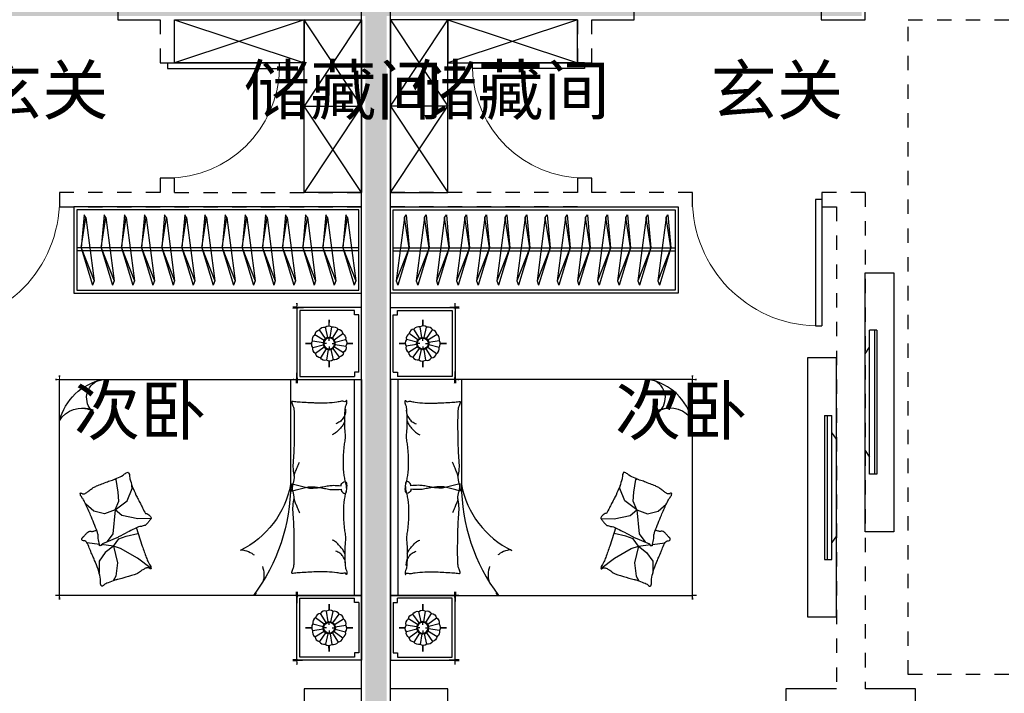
# Model space of a CAD drawing. Header units: millimetres. Extents: x 296296 to 297283, y 219875 to 220035.
# Tile 53 of 256: x 296669.3 to 296676.15, y 220012.34 to 220017.02. Entities that reach past the tile are written whole.
import ezdxf

# ---------------------------------------------------------------- set-up
doc = ezdxf.new("R2010")
doc.units = ezdxf.units.MM
for name, pattern in [('185洋房-中间套（报建版）-旧规$0$DASH', [0.35, 0.25, -0.1]), ('185洋房-中间套（报建版）-旧规$0$洋房户型$0$_DASH', [0.6, 0.4, -0.2]), ('185洋房-中间套（报建版）-旧规$0$洋房户型$0$CONTINOUS', [0]), ('185洋房-中间套（报建版）-旧规$0$洋房户型$0$XU-140-SF-N1$0$DASH', [0.35, 0.25, -0.1]), ('185洋房-边套（报建版）-旧规$0$DASH', [0.35, 0.25, -0.1]), ('185洋房-边套（报建版）-旧规$0$洋房户型$0$CONTINOUS', [0]), ('185洋房-边套（报建版）-旧规$0$洋房户型$0$XU-140-SF-N1$0$DASH', [0.35, 0.25, -0.1])]:
    doc.linetypes.add(name, pattern=pattern)
doc.layers.add('面积-计容-住宅-1', color=1, linetype='Continuous', lineweight=0)
doc.styles.get("Standard").update_dxf_attribs({"font": 'arial.ttf'})

# ---------------------------------------------------------------- blocks, each defined once
blk = doc.blocks.new('4uyh5uj6kj67j75rykjtuk7tsik76ykj')
at = {"color": 253}
for s, p in [('玄关', (820494, 428000)), ('储藏间', (822357, 428000)), ('储藏间', (823518.8, 428000)), ('玄关', (825601.5, 428000)), ('次卧', (821174.9, 425774.5)), ('次卧', (824935.5, 425774.5))]:
    blk.add_text(s, height=337.59, dxfattribs=at).set_placement(p)
blk = doc.blocks.new('*U1183')
at = {"color": 253}
for p, q in [((600, 150), (-600, 150)), ((-600, 150), (-600, -250)), ((-600, -250), (0, 150)), ((0, -250), (-600, 150)), ((0, 150), (0, -250)), ((0, 150), (0, -250)), ((0, -250), (600, 150)), ((600, -250), (0, 150)), ((600, -250), (600, 150)), ((-600, -250), (600, -250))]:
    blk.add_line(p, q, dxfattribs=at)
blk = doc.blocks.new('*U1184')
at = {"color": 253}
for p, q in [((450, 150), (-450, 150)), ((-450, 150), (-450, -150)), ((-450, 150), (450, -150)), ((450, 150), (-450, -150)), ((450, -150), (450, 150)), ((-450, -150), (450, -150))]:
    blk.add_line(p, q, dxfattribs=at)
blk = doc.blocks.new('*U1185')
at = {"color": 253}
for p, q in [((81.7, 1227.3), (31.1, 1227.3)), ((31.1, 1110), (31.1, 1227.3)), ((64.7, 1227.3), (64.7, 227.3)), ((81.7, 1227.3), (81.7, 227.3)), ((0, 1063.1), (31.1, 1110)), ((31.1, 344.6), (31.1, 1110)), ((0, 391.5), (0, 1063.1)), ((0, 391.5), (31.1, 344.6)), ((31.1, 227.3), (31.1, 344.6)), ((81.7, 227.3), (31.1, 227.3))]:
    blk.add_line(p, q, dxfattribs=at)
blk.add_lwpolyline([(200, -172.7), (0, -172.7), (0, 1627.3), (200, 1627.3)], close=True, dxfattribs=at)
blk = doc.blocks.new('185洋房-中间套（报建版）-旧规$0$洋房户型$0$11A$C643C1FD2')
at = {"color": 253}
for points in [[(28, 342.7, -0.263368), (0.1, 361.5, -0.494818), (9.2, 380.2, -0.049225), (26.9, 382, -0.036831), (50.5, 380.2, -0.031893), (88.5, 372.1, 0.035782), (122.4, 365.1, 0.032941), (212.1, 359.2, 0.026564), (323.3, 365.1, 0.017905), (360.8, 370.4, -0.033397), (381, 372.7, -0.03204), (418.1, 372, 0.018442), (482.4, 368.9, 0.010837), (547.2, 369.7, 0.014624), (595.1, 372.7, 0.111249), (617.7, 380, -0.153708), (634.6, 384, -0.076444), (642, 382.2, -0.215512), (643.9, 380.2, -0.585858), (641.3, 377.2, 0.363489), (636.4, 374.6, 0.191716), (636.4, 363, -0.129675), (638.3, 346.4, -0.01735), (635.3, 329.6, 0.019326), (632.7, 314.5, 0.018818), (626.1, 246.1, 0.021828), (625.2, 186.9, 0.006204), (626.5, 153.1, 0.001963), (632.7, 46.2, 0.028341), (636.9, 10, -0.117014), (636.4, 1.1, -0.36606), (635, 0.2, -0.03973), (621.4, 3, -0.048309), (607.7, 8.5, 0.062981), (597, 12.4, 0.04058), (573.6, 15.8, 0.014345), (506.9, 18, 0.005484), (381.4, 17.3, 0.007153), (285.3, 14.3, 0.008762), (242.7, 11.6, -0.008153), (197, 8.6, -0.06251), (139.9, 13, 0.078669), (94.3, 15.1, 0.047825), (71.9, 10.4, -0.034494), (41.1, 3, -0.023571), (15.8, 0, -0.510228), (14.9, 1.1), (22.4, 31.2), (43, 113.7, 0.073041), (45, 133.3, 0.023305), (39.3, 194.4, 0.018299), (35.2, 217.3, -0.01097), (27.9, 255.3, -0.042281), (24.9, 289.6, -0.027201), (27.9, 343)], [(501.9, 368.9, 0.027842), (478.1, 358.3, 0.048685), (465.5, 350.2, 0.023666), (437.6, 325.8, 0.031223), (418.6, 305.1, 0.046801), (413.5, 297.5, 0.023191), (405.5, 280.7)], [(583.8, 374.6, 0.088153), (549.3, 371, 0.088153), (518.1, 355.8, 0.077547), (496.5, 334.2, 0.077547), (482.4, 307)], [(118.4, 15.8, 0.009729), (145.7, 24.8, 0.009729), (172.6, 34.9, 0.007971), (194.3, 44, 0.007971), (215.8, 53.7)]]:
    blk.add_lwpolyline(points, format="xyb", dxfattribs=at)
blk = doc.blocks.new('185洋房-中间套（报建版）-旧规$0$洋房户型$0$11A$C5A527934')
at = {"color": 253}
for p, q in [((122.8, 492.3), (194, 398.8)), ((469.1, 493.2), (467.3, 399.6)), ((194, 398.8), (261.6, 281.4)), ((347, 320.5), (364.8, 400.5)), ((467.3, 399.6), (490.5, 289.8)), ((592.7, 326.9), (677.8, 361)), ((677.8, 361), (699.5, 357.9)), ((261.6, 281.4), (277.7, 231.7)), ((329.2, 269), (347, 320.5)), ((490.5, 289.8), (530.8, 243.4)), ((530.8, 243.4), (592.7, 326.9)), ((69.5, 247.7), (37.1, 229.6)), ((162, 260.1), (69.5, 247.7)), ((277.7, 231.7), (162, 260.1)), ((277.7, 231.7), (233.2, 174.8)), ((277.7, 231.7), (329.2, 269)), ((277.7, 231.7), (288.3, 147)), ((363.6, 226.4), (318.7, 193.9)), ((530.8, 243.4), (363.6, 226.4)), ((530.8, 243.4), (502.9, 169.1)), ((530.8, 243.4), (591.1, 268.1)), ((591.1, 268.1), (653.1, 265)), ((653.1, 265), (741.3, 249.6)), ((741.3, 249.6), (744.3, 243.8)), ((233.2, 174.8), (174.5, 132.1)), ((318.7, 193.9), (307.8, 186.1)), ((502.9, 169.1), (521.5, 94.8)), ((174.5, 132.1), (90.9, 132.1)), ((289.9, 133.7), (300.6, 48.6)), ((521.5, 94.8), (569.7, 38.5))]:
    blk.add_line(p, q, dxfattribs=at)
blk.add_lwpolyline([(405, 391.5, -0.025626), (394.6, 394, -0.0108), (278.2, 431.5, -0.00456), (199.4, 459.6, -0.01125), (167.9, 471.9, -0.069394), (150.9, 482, 0.079756), (136, 490.4, 0.106399), (122.8, 492.3, 0.328642), (119.2, 489.3, 0.299547), (121.3, 483.4, -0.189917), (126.3, 475.5, -0.033518), (127.3, 466.2, -0.075627), (126.9, 462.1, -0.053489), (124.2, 455.1, -0.017838), (113.3, 435.3, -0.038394), (97.8, 413.4, 0.059529), (88.5, 398.9, 0.035943), (79, 375.3, 0.011245), (55.9, 297.6, 0.006203), (46.6, 262, -0.010783), (41.1, 241.6, -0.019485), (37.1, 229.6, -0.005062), (19.4, 184.4, -0.101392), (4.4, 161.7, 0.223768), (0, 149.6, 0.25558), (2.8, 145.5, 0.081563), (16.9, 140.9, 0.071805), (32.3, 140.8, -0.069985), (48.1, 140.7, -0.03546), (101.7, 129, -0.029432), (163.8, 106.8, -0.001554), (193.8, 93.8, 0.00152), (224.5, 80.6, 0.004735), (256.2, 67.5, -0.00382), (295.6, 51.2, -0.296001), (315.3, 22.1, 0.649774), (334.6, 14, 0.02319), (338.7, 18.2, -0.0288), (342, 21.5, -0.005727), (347.9, 26.7, 0.004358), (355.7, 33.5, 0.027528), (371, 48.7, 0.046214), (378.7, 59, 0.194121), (381.2, 74, -0.133719), (382.3, 95.6, -0.005779), (389, 115.4, -0.008882)], format="xyb", dxfattribs=at)
blk.add_lwpolyline([(770.3, 299.1, 0.101392), (787, 320.6, -0.223768), (792.3, 332.3, -0.25558), (789.8, 336.7, -0.081563), (776.1, 342.3, -0.071805), (760.8, 343.6, 0.069985), (745, 344.9, 0.03546), (692.5, 360.6, 0.029432), (632.3, 387.6, 0.001554), (603.3, 402.8, -0.00152), (573.8, 418.3, -0.004735), (543.1, 433.8, 0.00382), (505.1, 453.1, 0.296001), (487.7, 483.6, 0.265444), (469.1, 493.2, -0.02319), (464.7, 489.3, 0.0288), (461.2, 486.3, 0.005727), (454.9, 481.5, -0.004358), (446.6, 475.3, -0.027528), (430.1, 461.4, -0.046214), (421.7, 451.7, -0.194121), (418, 436.9, 0.133719), (415.3, 415.4, 0.011505), (398.6, 377.3, 0.008882), (374.9, 328.9, 0.012426), (341.4, 267.4, -0.033612), (330, 244.1), (309.3, 193.4), (293.3, 154.3, 0.224341), (280.3, 142.3, -0.722772), (280.1, 134.4, -0.103513), (283.5, 133.9, 0.053465), (290, 133.7, 0.030109), (310.7, 129.5, -0.031436), (330.6, 125.5, -0.05324), (344.2, 125.2, 0.05518), (357.4, 124.8, 0.056271), (380.1, 118.8, 0.0108), (493.3, 72.6, 0.00456), (569.7, 38.5, 0.01125), (600.2, 23.8, 0.069394), (616.3, 12.5, -0.079756), (630.6, 2.9, -0.106399), (643.6, 0, -0.328642), (647.5, 2.8, -0.299547), (645.8, 8.8, 0.189917), (641.5, 17.1, 0.033518), (641.1, 26.4, 0.075627), (641.8, 30.4, 0.053489), (645, 37.3, 0.017838), (657.4, 56.2, 0.038394), (674.5, 76.8, -0.059529), (685, 90.5, -0.035943), (696.3, 113.3, -0.011245), (725.3, 189, -0.006203), (737.2, 223.8, 0.010783), (744.3, 243.8, 0.019485), (749.2, 255.4, 0.005062)], format="xyb", close=True, dxfattribs=at)
blk = doc.blocks.new('185洋房-中间套（报建版）-旧规$0$洋房户型$0$11cdx床头灯2.0')
at = {"color": 253}
for p, q in [((0, 122), (0, 164.8)), ((-34.7, 25.2), (-94.8, 69)), ((-22.4, 36.6), (-61.2, 100)), ((-6.7, 42.3), (-18.3, 115.8)), ((10, 41.7), (27.5, 114)), ((25.2, 34.7), (69, 94.8)), ((-122, 0), (-164.8, 0)), ((-41.7, 10), (-114, 27.5)), ((-19.5, 0), (-38.2, 0)), ((0, 19.5), (0, 38.2)), ((19.5, 0), (38.2, 0)), ((36.6, 22.4), (100, 61.2)), ((42.3, 6.7), (115.8, 18.3)), ((122, 0), (164.8, 0)), ((-42.3, -6.7), (-115.8, -18.3)), ((-36.6, -22.4), (-100, -61.2)), ((-25.2, -34.7), (-69, -94.8)), ((-27.3, -114.1), (-10, -41.7)), ((0, -19.5), (0, -38.2)), ((18.7, -113.9), (7, -42.3)), ((62.6, -99.2), (22.9, -36.2)), ((34.7, -25.2), (96, -67.3)), ((41.7, -10), (114.4, -25.8)), ((0, -122), (0, -164.8))]:
    blk.add_line(p, q, dxfattribs=at)
for points in [[(0, 164.8), (0, 122)], [(-164.8, 0), (-122, 0)], [(164.8, 0), (122.1, -1.7)], [(0, -164.8), (0, -122)]]:
    blk.add_lwpolyline(points, dxfattribs=at)
for radius in [42.9, 38.2]:
    blk.add_circle((0, 0), radius, dxfattribs=at)
for centre, start, end in [((-74.5, 34.5), 120.48094, 190.0445), ((-55.7, 60.3), 97.98094, 167.5445), ((-28.3, 77.1), 75.48094, 145.0445), ((3.3, 82), 52.98094, 122.5445), ((34.5, 74.5), 30.48094, 100.0445), ((60.3, 55.7), 7.98094, 77.5445), ((-82, 3.3), 142.98094, 212.5445), ((77.1, 28.3), 345.48094, 55.0445), ((82, -3.3), 322.98094, 32.5445), ((-77.1, -28.3), 165.48094, 235.0445), ((-60.3, -55.7), 187.98094, 257.5445), ((74.5, -34.5), 300.48094, 10.0445), ((-34.5, -74.5), 210.48094, 280.0445), ((-3.3, -82), 232.98094, 302.5445), ((28.3, -77.1), 255.48094, 325.0445), ((55.7, -60.3), 277.98094, 347.5445)]:
    blk.add_arc(centre, 40.1, start, end, dxfattribs=at)
blk = doc.blocks.new('*U1187')
at = {"color": 253}
for p, q in [((-750, 0), (-1200, 0)), ((-1200, 0), (-1200, -450)), ((-1200, 0), (1250, 0)), ((750, 0), (-750, 0)), ((-750, 0), (-750, -2100)), ((-750, -450), (-750, 0)), ((750, -2100), (750, 0)), ((750, -450), (750, 0)), ((750, 0), (1250, 0)), ((1250, 0), (1250, -450)), ((-1180, -50), (-1180, -430)), ((-770, -430), (-770, -50)), ((750, -52.4), (-750, -52.4)), ((770, -430), (770, -50)), ((1230, -50), (1230, -430)), ((-1200, -450), (-750, -450)), ((-1180, -430), (-770, -430)), ((1250, -450), (750, -450)), ((1230, -430), (770, -430)), ((-750, -2100), (750, -2100))]:
    blk.add_line(p, q, dxfattribs=at)
at = {"color": 253, "linetype": '185洋房-中间套（报建版）-旧规$0$洋房户型$0$CONTINOUS', "ltscale": 2.5}
blk.add_line((750, -494.1), (20.4, -493.7), dxfattribs=at)
at = {"color": 253}
for points in [[(-1150, -20), (-1150, -50), (-1180, -50)], [(-800, -20), (-1150, -20)], [(-800, -20), (-800, -50), (-770, -50)], [(800, -20), (800, -50), (770, -50)], [(800, -20), (1200, -20)], [(1200, -20), (1200, -50), (1230, -50)]]:
    blk.add_lwpolyline(points, dxfattribs=at)
for points in [[(-1200, -332.6, 0, 18, 0), (-1200, -478.5, 10, 10, 0)], [(1250, -332.6, 0, 18, 0), (1250, -478.5, 10, 10, 0)], [(-750, -349.7, 0, 10, 0), (-750, -477.7, 10, 10, 0)], [(750, -349.7, 0, 10, 0), (750, -477.7, 10, 10, 0)], [(-1230.6, -450, 10, 0, 0), (-1052.9, -450, 10, 10, 0)], [(-723.3, -450, 18, 0, 0), (-882.5, -450, 10, 10, 0)], [(723.3, -450, 18, 0, 0), (882.5, -450, 10, 10, 0)], [(1280.6, -450, 10, 0, 0), (1102.9, -450, 10, 10, 0)], [(518.5, -1859, 10, 0, 0.374242), (684.4, -1895.4, 10, 10, -2.21586)], [(536.1, -1863.7, 10, 0, -0.177019), (543.3, -1995.7, 10, 10, 2.21586)], [(750, -1958.5, 0, 10, 0), (750, -2130, 10, 10, 0)], [(-750, -2005.4, 0, 10, 0), (-750, -2130, 10, 10, 0)], [(-508.3, -2100, 0, 10, 0), (-780, -2100, 10, 10, 0)], [(625.4, -2100, 0, 10, 0), (780, -2100, 10, 10, 0)]]:
    blk.add_lwpolyline(points, format="xyseb", dxfattribs=at)
at = {"color": 253, "linetype": '185洋房-中间套（报建版）-旧规$0$洋房户型$0$CONTINOUS', "ltscale": 2.5}
for centre, radius, start, end in [((21.1, -1775.7), 1282, 90.03486, 126.97703), ((139.4, -1124.5), 642, 100.68461, 154.07892), ((365.9, -1720.7), 391.6, 284.35656, 348.69827), ((623.9, -1781.8), 129.7, 228.54501, 346.43867), ((369.2, -1944.9), 181.3, 301.18333, 22.20619)]:
    blk.add_arc(centre, radius, start, end, dxfattribs=at)
at = {"color": 253, "linetype": '185洋房-中间套（报建版）-旧规$0$洋房户型$0$XU-140-SF-N1$0$DASH', "ltscale": 2.5}
blk.add_arc((-607.9, -855.2), 175.9, 5.18841, 143.87868, dxfattribs=at)
at = {"color": 253, "xscale": -1}
for name, p in [('185洋房-中间套（报建版）-旧规$0$洋房户型$0$11cdx床头灯2.0', (-975, -225)), ('185洋房-中间套（报建版）-旧规$0$洋房户型$0$11A$C643C1FD2', (39.7, -485.7))]:
    blk.add_blockref(name, p, dxfattribs=at)
at = {"color": 253}
for name, p in [('185洋房-中间套（报建版）-旧规$0$洋房户型$0$11cdx床头灯2.0', (1000, -225)), ('185洋房-中间套（报建版）-旧规$0$洋房户型$0$11A$C643C1FD2', (-39.7, -485.7)), ('185洋房-中间套（报建版）-旧规$0$洋房户型$0$11A$C5A527934', (-685.6, -1956.2))]:
    blk.add_blockref(name, p, dxfattribs=at)
blk = doc.blocks.new('185洋房-中间套（报建版）-旧规$0$洋房户型$0$11A$C17570B11')
at = {"color": 253}
for p, q in [((0, 0), (-211, -32.5)), ((0, 0), (228.5, -89.9)), ((-211, -32.5), (-229.8, -20.5)), ((-211, -32.5), (228.5, -89.9)), ((228.5, -89.9), (259.1, -78.9))]:
    blk.add_line(p, q, dxfattribs=at)
blk.add_lwpolyline([(-229.8, -20.5), (0, 0), (259.1, -78.9)], dxfattribs=at)
blk = doc.blocks.new('*U1157')
at = {"color": 253}
for points in [[(50, 0), (2050, 0), (2050, -600), (50, -600)], [(70, -20), (2030, -20), (2030, -580), (70, -580)]]:
    blk.add_lwpolyline(points, close=True, dxfattribs=at)
for points in [[(70, -285.3), (2030, -285.3)], [(70, -305.3), (2030, -305.3)]]:
    blk.add_lwpolyline(points, dxfattribs=at)
at = {"color": 253, "rotation": 270}
for p in [(179.6, -285.1), (319.6, -285.1), (459.6, -285.1), (599.6, -285.1), (739.6, -285.1), (879.6, -285.1), (1019.6, -285.1), (1159.6, -285.1), (1299.6, -285.1), (1439.6, -285.1), (1579.6, -285.1), (1719.6, -285.1), (1859.6, -285.1), (1999.6, -285.1)]:
    blk.add_blockref('185洋房-中间套（报建版）-旧规$0$洋房户型$0$11A$C17570B11', p, dxfattribs=at)
blk = doc.blocks.new('185洋房-中间套（报建版）-旧规$0$洋房户型$0$$DorLib2D$00000001')
at = {"color": 253}
for p, q in [((0.45, 0.975), (0.5, 0.975)), ((0.45, 0), (0.45, 0.975)), ((0.5, 0), (0.5, 0.975)), ((0.5, 0), (0.45, 0))]:
    blk.add_line(p, q, dxfattribs=at)
at = {"color": 253, "lineweight": 13}
blk.add_arc((0.475, 0), 0.975, 91.46928, 180, dxfattribs=at)
blk = doc.blocks.new('185洋房-中间套（报建版）-旧规')
at = {"color": 253, "linetype": 'Continuous'}
for p, q in [((19500, 7100), (19500, 9800)), ((16000, 5900), (16000, 7300)), ((17894, 7100), (17894, 7300)), ((19194, 7300), (19194, 7100)), ((17500, 7100), (16200, 7100)), ((16200, 5900), (16200, 7100)), ((17600, 7100), (17894, 7100)), ((19194, 7100), (19500, 7100)), ((16000, 2350), (16000, 5900)), ((16200, 2450), (16200, 5800)), ((16600, 2450), (16200, 2450)), ((16600, 2250), (16600, 2450)), ((19300, 2450), (18950, 2450)), ((18950, 2450), (18950, 2250)), ((19850, 2450), (19500, 2450)), ((19850, 2250), (19850, 2450))]:
    blk.add_line(p, q, dxfattribs=at)
at = {"color": 253, "linetype": '185洋房-中间套（报建版）-旧规$0$DASH'}
for p, q in [((17500, 7100), (17500, 6800)), ((17600, 6800), (17600, 7100)), ((17500, 6800), (17600, 6800)), ((17600, 6000), (17500, 6000)), ((17500, 6000), (17500, 5900)), ((17600, 5900), (17600, 6000)), ((17500, 5900), (16200, 5900)), ((18300, 5900), (17600, 5900)), ((18300, 5800), (18300, 5900)), ((19500, 5900), (19200, 5900)), ((19200, 5900), (19200, 5800)), ((19500, 5900), (19500, 2450)), ((17500, 5800), (16200, 5800)), ((17500, 5800), (18300, 5800)), ((19200, 5800), (19300, 5800)), ((19300, 5800), (19300, 2450))]:
    blk.add_line(p, q, dxfattribs=at)
at = {"color": 253, "linetype": '185洋房-中间套（报建版）-旧规$0$洋房户型$0$_DASH', "ltscale": 0.5}
blk.add_lwpolyline([(19800, 7100), (24900, 7100), (24900, 2550), (19800, 2550)], close=True, dxfattribs=at)
at = {"color": 253}
for name, p, rotation in [('*U1183', (16450, 6500), 270), ('*U1157', (16150, 5800), 359.9999629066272), ('*U1187', (16200, 3850), 89.99996290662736)]:
    blk.add_blockref(name, p, dxfattribs=dict(at, rotation=rotation))
for name, p in [('*U1184', (17050, 6950)), ('*U1185', (19500, 3714.7))]:
    blk.add_blockref(name, p, dxfattribs=at)
at = {"color": 253, "zscale": 100}
for p, xscale, yscale, rotation in [((17550, 6400), 800, 800, 89.99998361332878), ((18750, 5850), -900, 900, 179.9999999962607)]:
    blk.add_blockref('185洋房-中间套（报建版）-旧规$0$洋房户型$0$$DorLib2D$00000001', p, dxfattribs=dict(at, xscale=xscale, yscale=yscale, rotation=rotation))
at = {"color": 253, "xscale": -1}
blk.add_blockref('*U1185', (19300, 3122.7), dxfattribs=at)
blk = doc.blocks.new('*U1130')
at = {"color": 253}
for p, q in [((600, 150), (-600, 150)), ((-600, 150), (-600, -250)), ((-600, -250), (0, 150)), ((0, -250), (-600, 150)), ((0, 150), (0, -250)), ((0, 150), (0, -250)), ((0, -250), (600, 150)), ((600, -250), (0, 150)), ((600, -250), (600, 150)), ((-600, -250), (600, -250))]:
    blk.add_line(p, q, dxfattribs=at)
blk = doc.blocks.new('*U1131')
at = {"color": 253}
for p, q in [((450, 150), (-450, 150)), ((-450, 150), (-450, -150)), ((-450, 150), (450, -150)), ((450, 150), (-450, -150)), ((450, -150), (450, 150)), ((-450, -150), (450, -150))]:
    blk.add_line(p, q, dxfattribs=at)
blk = doc.blocks.new('185洋房-边套（报建版）-旧规$0$洋房户型$0$11A$C643C1FD2')
at = {"color": 253}
for points in [[(28, 342.7, -0.263368), (0.1, 361.5, -0.494818), (9.2, 380.2, -0.049225), (26.9, 382, -0.036831), (50.5, 380.2, -0.031893), (88.5, 372.1, 0.035782), (122.4, 365.1, 0.032941), (212.1, 359.2, 0.026564), (323.3, 365.1, 0.017905), (360.8, 370.4, -0.033397), (381, 372.7, -0.03204), (418.1, 372, 0.018442), (482.4, 368.9, 0.010837), (547.2, 369.7, 0.014624), (595.1, 372.7, 0.111249), (617.7, 380, -0.153708), (634.6, 384, -0.076444), (642, 382.2, -0.215512), (643.9, 380.2, -0.585858), (641.3, 377.2, 0.363489), (636.4, 374.6, 0.191716), (636.4, 363, -0.129675), (638.3, 346.4, -0.01735), (635.3, 329.6, 0.019326), (632.7, 314.5, 0.018818), (626.1, 246.1, 0.021828), (625.2, 186.9, 0.006204), (626.5, 153.1, 0.001963), (632.7, 46.2, 0.028341), (636.9, 10, -0.117014), (636.4, 1.1, -0.36606), (635, 0.2, -0.03973), (621.4, 3, -0.048309), (607.7, 8.5, 0.062981), (597, 12.4, 0.04058), (573.6, 15.8, 0.014345), (506.9, 18, 0.005484), (381.4, 17.3, 0.007153), (285.3, 14.3, 0.008762), (242.7, 11.6, -0.008153), (197, 8.6, -0.06251), (139.9, 13, 0.078669), (94.3, 15.1, 0.047825), (71.9, 10.4, -0.034494), (41.1, 3, -0.023571), (15.8, 0, -0.510228), (14.9, 1.1), (22.4, 31.2), (43, 113.7, 0.073041), (45, 133.3, 0.023305), (39.3, 194.4, 0.018299), (35.2, 217.3, -0.01097), (27.9, 255.3, -0.042281), (24.9, 289.6, -0.027201), (27.9, 343)], [(501.9, 368.9, 0.027842), (478.1, 358.3, 0.048685), (465.5, 350.2, 0.023666), (437.6, 325.8, 0.031223), (418.6, 305.1, 0.046801), (413.5, 297.5, 0.023191), (405.5, 280.7)], [(583.8, 374.6, 0.088153), (549.3, 371, 0.088153), (518.1, 355.8, 0.077547), (496.5, 334.2, 0.077547), (482.4, 307)], [(118.4, 15.8, 0.009729), (145.7, 24.8, 0.009729), (172.6, 34.9, 0.007971), (194.3, 44, 0.007971), (215.8, 53.7)]]:
    blk.add_lwpolyline(points, format="xyb", dxfattribs=at)
blk = doc.blocks.new('185洋房-边套（报建版）-旧规$0$洋房户型$0$11A$C5A527934')
at = {"color": 253}
for p, q in [((122.8, 492.3), (194, 398.8)), ((469.1, 493.2), (467.3, 399.6)), ((194, 398.8), (261.6, 281.4)), ((347, 320.5), (364.8, 400.5)), ((467.3, 399.6), (490.5, 289.8)), ((592.7, 326.9), (677.8, 361)), ((677.8, 361), (699.5, 357.9)), ((261.6, 281.4), (277.7, 231.7)), ((329.2, 269), (347, 320.5)), ((490.5, 289.8), (530.8, 243.4)), ((530.8, 243.4), (592.7, 326.9)), ((69.5, 247.7), (37.1, 229.6)), ((162, 260.1), (69.5, 247.7)), ((277.7, 231.7), (162, 260.1)), ((277.7, 231.7), (233.2, 174.8)), ((277.7, 231.7), (329.2, 269)), ((277.7, 231.7), (288.3, 147)), ((363.6, 226.4), (318.7, 193.9)), ((530.8, 243.4), (363.6, 226.4)), ((530.8, 243.4), (502.9, 169.1)), ((530.8, 243.4), (591.1, 268.1)), ((591.1, 268.1), (653.1, 265)), ((653.1, 265), (741.3, 249.6)), ((741.3, 249.6), (744.3, 243.8)), ((233.2, 174.8), (174.5, 132.1)), ((318.7, 193.9), (307.8, 186.1)), ((502.9, 169.1), (521.5, 94.8)), ((174.5, 132.1), (90.9, 132.1)), ((289.9, 133.7), (300.6, 48.6)), ((521.5, 94.8), (569.7, 38.5))]:
    blk.add_line(p, q, dxfattribs=at)
blk.add_lwpolyline([(405, 391.5, -0.025626), (394.6, 394, -0.0108), (278.2, 431.5, -0.00456), (199.4, 459.6, -0.01125), (167.9, 471.9, -0.069394), (150.9, 482, 0.079756), (136, 490.4, 0.106399), (122.8, 492.3, 0.328642), (119.2, 489.3, 0.299547), (121.3, 483.4, -0.189917), (126.3, 475.5, -0.033518), (127.3, 466.2, -0.075627), (126.9, 462.1, -0.053489), (124.2, 455.1, -0.017838), (113.3, 435.3, -0.038394), (97.8, 413.4, 0.059529), (88.5, 398.9, 0.035943), (79, 375.3, 0.011245), (55.9, 297.6, 0.006203), (46.6, 262, -0.010783), (41.1, 241.6, -0.019485), (37.1, 229.6, -0.005062), (19.4, 184.4, -0.101392), (4.4, 161.7, 0.223768), (0, 149.6, 0.25558), (2.8, 145.5, 0.081563), (16.9, 140.9, 0.071805), (32.3, 140.8, -0.069985), (48.1, 140.7, -0.03546), (101.7, 129, -0.029432), (163.8, 106.8, -0.001554), (193.8, 93.8, 0.00152), (224.5, 80.6, 0.004735), (256.2, 67.5, -0.00382), (295.6, 51.2, -0.296001), (315.3, 22.1, 0.649774), (334.6, 14, 0.02319), (338.7, 18.2, -0.0288), (342, 21.5, -0.005727), (347.9, 26.7, 0.004358), (355.7, 33.5, 0.027528), (371, 48.7, 0.046214), (378.7, 59, 0.194121), (381.2, 74, -0.133719), (382.3, 95.6, -0.005779), (389, 115.4, -0.008882)], format="xyb", dxfattribs=at)
blk.add_lwpolyline([(770.3, 299.1, 0.101392), (787, 320.6, -0.223768), (792.3, 332.3, -0.25558), (789.8, 336.7, -0.081563), (776.1, 342.3, -0.071805), (760.8, 343.6, 0.069985), (745, 344.9, 0.03546), (692.5, 360.6, 0.029432), (632.3, 387.6, 0.001554), (603.3, 402.8, -0.00152), (573.8, 418.3, -0.004735), (543.1, 433.8, 0.00382), (505.1, 453.1, 0.296001), (487.7, 483.6, 0.265444), (469.1, 493.2, -0.02319), (464.7, 489.3, 0.0288), (461.2, 486.3, 0.005727), (454.9, 481.5, -0.004358), (446.6, 475.3, -0.027528), (430.1, 461.4, -0.046214), (421.7, 451.7, -0.194121), (418, 436.9, 0.133719), (415.3, 415.4, 0.011505), (398.6, 377.3, 0.008882), (374.9, 328.9, 0.012426), (341.4, 267.4, -0.033612), (330, 244.1), (309.3, 193.4), (293.3, 154.3, 0.224341), (280.3, 142.3, -0.722772), (280.1, 134.4, -0.103513), (283.5, 133.9, 0.053465), (290, 133.7, 0.030109), (310.7, 129.5, -0.031436), (330.6, 125.5, -0.05324), (344.2, 125.2, 0.05518), (357.4, 124.8, 0.056271), (380.1, 118.8, 0.0108), (493.3, 72.6, 0.00456), (569.7, 38.5, 0.01125), (600.2, 23.8, 0.069394), (616.3, 12.5, -0.079756), (630.6, 2.9, -0.106399), (643.6, 0, -0.328642), (647.5, 2.8, -0.299547), (645.8, 8.8, 0.189917), (641.5, 17.1, 0.033518), (641.1, 26.4, 0.075627), (641.8, 30.4, 0.053489), (645, 37.3, 0.017838), (657.4, 56.2, 0.038394), (674.5, 76.8, -0.059529), (685, 90.5, -0.035943), (696.3, 113.3, -0.011245), (725.3, 189, -0.006203), (737.2, 223.8, 0.010783), (744.3, 243.8, 0.019485), (749.2, 255.4, 0.005062)], format="xyb", close=True, dxfattribs=at)
blk = doc.blocks.new('185洋房-边套（报建版）-旧规$0$洋房户型$0$11cdx床头灯2.0')
at = {"color": 253}
for p, q in [((0, 122), (0, 164.8)), ((-34.7, 25.2), (-94.8, 69)), ((-22.4, 36.6), (-61.2, 100)), ((-6.7, 42.3), (-18.3, 115.8)), ((10, 41.7), (27.5, 114)), ((25.2, 34.7), (69, 94.8)), ((-122, 0), (-164.8, 0)), ((-41.7, 10), (-114, 27.5)), ((-19.5, 0), (-38.2, 0)), ((0, 19.5), (0, 38.2)), ((19.5, 0), (38.2, 0)), ((36.6, 22.4), (100, 61.2)), ((42.3, 6.7), (115.8, 18.3)), ((122, 0), (164.8, 0)), ((-42.3, -6.7), (-115.8, -18.3)), ((-36.6, -22.4), (-100, -61.2)), ((-25.2, -34.7), (-69, -94.8)), ((-27.3, -114.1), (-10, -41.7)), ((0, -19.5), (0, -38.2)), ((18.7, -113.9), (7, -42.3)), ((62.6, -99.2), (22.9, -36.2)), ((34.7, -25.2), (96, -67.3)), ((41.7, -10), (114.4, -25.8)), ((0, -122), (0, -164.8))]:
    blk.add_line(p, q, dxfattribs=at)
for points in [[(0, 164.8), (0, 122)], [(-164.8, 0), (-122, 0)], [(164.8, 0), (122.1, -1.7)], [(0, -164.8), (0, -122)]]:
    blk.add_lwpolyline(points, dxfattribs=at)
for radius in [42.9, 38.2]:
    blk.add_circle((0, 0), radius, dxfattribs=at)
for centre, start, end in [((-74.5, 34.5), 120.48094, 190.0445), ((-55.7, 60.3), 97.98094, 167.5445), ((-28.3, 77.1), 75.48094, 145.0445), ((3.3, 82), 52.98094, 122.5445), ((34.5, 74.5), 30.48094, 100.0445), ((60.3, 55.7), 7.98094, 77.5445), ((-82, 3.3), 142.98094, 212.5445), ((77.1, 28.3), 345.48094, 55.0445), ((82, -3.3), 322.98094, 32.5445), ((-77.1, -28.3), 165.48094, 235.0445), ((-60.3, -55.7), 187.98094, 257.5445), ((74.5, -34.5), 300.48094, 10.0445), ((-34.5, -74.5), 210.48094, 280.0445), ((-3.3, -82), 232.98094, 302.5445), ((28.3, -77.1), 255.48094, 325.0445), ((55.7, -60.3), 277.98094, 347.5445)]:
    blk.add_arc(centre, 40.1, start, end, dxfattribs=at)
blk = doc.blocks.new('*U1132')
at = {"color": 253}
for p, q in [((-750, 0), (-1200, 0)), ((-1200, 0), (-1200, -450)), ((-1200, 0), (1250, 0)), ((750, 0), (-750, 0)), ((-750, 0), (-750, -2100)), ((-750, -450), (-750, 0)), ((750, -2100), (750, 0)), ((750, -450), (750, 0)), ((750, 0), (1250, 0)), ((1250, 0), (1250, -450)), ((-1180, -50), (-1180, -430)), ((-770, -430), (-770, -50)), ((750, -52.4), (-750, -52.4)), ((770, -430), (770, -50)), ((1230, -50), (1230, -430)), ((-1200, -450), (-750, -450)), ((-1180, -430), (-770, -430)), ((1250, -450), (750, -450)), ((1230, -430), (770, -430)), ((-750, -2100), (750, -2100))]:
    blk.add_line(p, q, dxfattribs=at)
at = {"color": 253, "linetype": '185洋房-边套（报建版）-旧规$0$洋房户型$0$CONTINOUS', "ltscale": 2.5}
blk.add_line((750, -494.1), (20.4, -493.7), dxfattribs=at)
at = {"color": 253}
for points in [[(-1150, -20), (-1150, -50), (-1180, -50)], [(-800, -20), (-1150, -20)], [(-800, -20), (-800, -50), (-770, -50)], [(800, -20), (800, -50), (770, -50)], [(800, -20), (1200, -20)], [(1200, -20), (1200, -50), (1230, -50)]]:
    blk.add_lwpolyline(points, dxfattribs=at)
for points in [[(-1200, -332.6, 0, 18, 0), (-1200, -478.5, 10, 10, 0)], [(1250, -332.6, 0, 18, 0), (1250, -478.5, 10, 10, 0)], [(-750, -349.7, 0, 10, 0), (-750, -477.7, 10, 10, 0)], [(750, -349.7, 0, 10, 0), (750, -477.7, 10, 10, 0)], [(-1230.6, -450, 10, 0, 0), (-1052.9, -450, 10, 10, 0)], [(-723.3, -450, 18, 0, 0), (-882.5, -450, 10, 10, 0)], [(723.3, -450, 18, 0, 0), (882.5, -450, 10, 10, 0)], [(1280.6, -450, 10, 0, 0), (1102.9, -450, 10, 10, 0)], [(518.5, -1859, 10, 0, 0.374242), (684.4, -1895.4, 10, 10, -2.21586)], [(536.1, -1863.7, 10, 0, -0.177019), (543.3, -1995.7, 10, 10, 2.21586)], [(750, -1958.5, 0, 10, 0), (750, -2130, 10, 10, 0)], [(-750, -2005.4, 0, 10, 0), (-750, -2130, 10, 10, 0)], [(-508.3, -2100, 0, 10, 0), (-780, -2100, 10, 10, 0)], [(625.4, -2100, 0, 10, 0), (780, -2100, 10, 10, 0)]]:
    blk.add_lwpolyline(points, format="xyseb", dxfattribs=at)
at = {"color": 253, "linetype": '185洋房-边套（报建版）-旧规$0$洋房户型$0$CONTINOUS', "ltscale": 2.5}
for centre, radius, start, end in [((21.1, -1775.7), 1282, 90.03486, 126.97703), ((139.4, -1124.5), 642, 100.68461, 154.07892), ((365.9, -1720.7), 391.6, 284.35656, 348.69827), ((623.9, -1781.8), 129.7, 228.54501, 346.43867), ((369.2, -1944.9), 181.3, 301.18333, 22.20619)]:
    blk.add_arc(centre, radius, start, end, dxfattribs=at)
at = {"color": 253, "linetype": '185洋房-边套（报建版）-旧规$0$洋房户型$0$XU-140-SF-N1$0$DASH', "ltscale": 2.5}
blk.add_arc((-607.9, -855.2), 175.9, 5.18841, 143.87868, dxfattribs=at)
at = {"color": 253, "xscale": -1}
for name, p in [('185洋房-边套（报建版）-旧规$0$洋房户型$0$11cdx床头灯2.0', (-975, -225)), ('185洋房-边套（报建版）-旧规$0$洋房户型$0$11A$C643C1FD2', (39.7, -485.7))]:
    blk.add_blockref(name, p, dxfattribs=at)
at = {"color": 253}
for name, p in [('185洋房-边套（报建版）-旧规$0$洋房户型$0$11cdx床头灯2.0', (1000, -225)), ('185洋房-边套（报建版）-旧规$0$洋房户型$0$11A$C643C1FD2', (-39.7, -485.7)), ('185洋房-边套（报建版）-旧规$0$洋房户型$0$11A$C5A527934', (-685.6, -1956.2))]:
    blk.add_blockref(name, p, dxfattribs=at)
blk = doc.blocks.new('185洋房-边套（报建版）-旧规$0$洋房户型$0$11A$C17570B11')
at = {"color": 253}
for p, q in [((0, 0), (-211, -32.5)), ((0, 0), (228.5, -89.9)), ((-211, -32.5), (-229.8, -20.5)), ((-211, -32.5), (228.5, -89.9)), ((228.5, -89.9), (259.1, -78.9))]:
    blk.add_line(p, q, dxfattribs=at)
blk.add_lwpolyline([(-229.8, -20.5), (0, 0), (259.1, -78.9)], dxfattribs=at)
blk = doc.blocks.new('*U1090')
at = {"color": 253}
for points in [[(50, 0), (2050, 0), (2050, -600), (50, -600)], [(70, -20), (2030, -20), (2030, -580), (70, -580)]]:
    blk.add_lwpolyline(points, close=True, dxfattribs=at)
for points in [[(70, -285.3), (2030, -285.3)], [(70, -305.3), (2030, -305.3)]]:
    blk.add_lwpolyline(points, dxfattribs=at)
at = {"color": 253, "rotation": 270}
for p in [(179.6, -285.1), (319.6, -285.1), (459.6, -285.1), (599.6, -285.1), (739.6, -285.1), (879.6, -285.1), (1019.6, -285.1), (1159.6, -285.1), (1299.6, -285.1), (1439.6, -285.1), (1579.6, -285.1), (1719.6, -285.1), (1859.6, -285.1), (1999.6, -285.1)]:
    blk.add_blockref('185洋房-边套（报建版）-旧规$0$洋房户型$0$11A$C17570B11', p, dxfattribs=at)
blk = doc.blocks.new('185洋房-边套（报建版）-旧规$0$洋房户型$0$$DorLib2D$00000001')
at = {"color": 253}
for p, q in [((0.45, 0.975), (0.5, 0.975)), ((0.45, 0), (0.45, 0.975)), ((0.5, 0), (0.5, 0.975)), ((0.5, 0), (0.45, 0))]:
    blk.add_line(p, q, dxfattribs=at)
at = {"color": 253, "lineweight": 13}
blk.add_arc((0.475, 0), 0.975, 91.46928, 180, dxfattribs=at)
blk = doc.blocks.new('185洋房-边套（报建版）-旧规')
at = {"color": 253, "linetype": 'Continuous'}
for p, q in [((14306, 7300), (14306, 7100)), ((16200, 5900), (16200, 7300)), ((14306, 7100), (14600, 7100)), ((14700, 7100), (16000, 7100)), ((16000, 5900), (16000, 7100)), ((16200, 2350), (16200, 5900)), ((16000, 2450), (16000, 5800)), ((16000, 2450), (15600, 2450)), ((15600, 2450), (15600, 2250))]:
    blk.add_line(p, q, dxfattribs=at)
at = {"color": 253, "linetype": '185洋房-边套（报建版）-旧规$0$DASH'}
for p, q in [((14600, 7100), (14600, 6800)), ((14700, 6800), (14700, 7100)), ((14600, 6800), (14700, 6800)), ((14700, 6000), (14600, 6000)), ((14600, 6000), (14600, 5900)), ((14700, 5900), (14700, 6000)), ((14600, 5900), (13900, 5900)), ((13900, 5900), (13900, 5800)), ((14700, 5900), (16000, 5900)), ((13900, 5800), (14700, 5800)), ((14700, 5800), (16000, 5800))]:
    blk.add_line(p, q, dxfattribs=at)
at = {"color": 253, "xscale": -1}
blk.add_blockref('*U1131', (15150, 6950), dxfattribs=at)
for name, p, rotation in [('*U1130', (15750, 6500), 90), ('*U1090', (16050, 5800), 3.70933726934e-05), ('*U1132', (16000, 3850), 270.0000370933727)]:
    blk.add_blockref(name, p, dxfattribs=dict(at, rotation=rotation))
at = {"color": 253, "zscale": 100}
for p, xscale, yscale, rotation in [((14650, 6400), 800, -800, 90), ((13450, 5850), -900, -900, 3.7393234e-09)]:
    blk.add_blockref('185洋房-边套（报建版）-旧规$0$洋房户型$0$$DorLib2D$00000001', p, dxfattribs=dict(at, xscale=xscale, yscale=yscale, rotation=rotation))

msp = doc.modelspace()

# ---------------------------------------------------------------- block references
at = {"xscale": 0.001, "yscale": 0.001, "zscale": 0.001}
msp.add_blockref('4uyh5uj6kj67j75rykjtuk7tsik76ykj', (295848.5037, 219588.3578), dxfattribs=at)

# ---------------------------------------------------------------- next in the draw order: block references
msp.add_blockref('185洋房-中间套（报建版）-旧规', (296655.6786, 220009.9162), dxfattribs=at)

# ---------------------------------------------------------------- next in the draw order: block references
msp.add_blockref('185洋房-边套（报建版）-旧规', (296655.6786, 220009.9162), dxfattribs=at)

# ---------------------------------------------------------------- next in the draw order: linework, layer by layer
at = {"layer": '面积-计容-住宅-1', "const_width": 0.15}
for points in [[(296667.4786, 220020.9162), (296662.8786, 220020.9162), (296662.8786, 220022.0162), (296661.0786, 220022.0162), (296661.0786, 220022.7162), (296657.6786, 220022.7162), (296657.6786, 220022.1162), (296656.1786, 220022.1162), (296656.1786, 220014.4162), (296655.5286, 220014.4162), (296655.5286, 220011.0162), (296659.3786, 220011.0162), (296659.3786, 220010.4162), (296662.8786, 220010.4162), (296662.8786, 220012.1662), (296668.3786, 220012.1662), (296668.3786, 220012.1662), (296671.7786, 220012.1662), (296671.7786, 220017.1162), (296668.4786, 220017.1162), (296668.4786, 220019.6162), (296669.1786, 220019.6162), (296669.1786, 220020.6162), (296667.4786, 220020.6162)], [(296676.0786, 220020.9162), (296680.6786, 220020.9162), (296680.6786, 220022.0162), (296682.4786, 220022.0162), (296682.4786, 220022.7162), (296685.8786, 220022.7162), (296685.8786, 220022.1162), (296687.8786, 220022.1162), (296687.8786, 220015.8162), (296687.8786, 220015.8162), (296687.8786, 220011.0162), (296684.1786, 220011.0162), (296684.1786, 220010.4162), (296680.6786, 220010.4162), (296680.6786, 220012.1662), (296675.1786, 220012.1662), (296675.1786, 220012.1662), (296671.7786, 220012.1662), (296671.7786, 220017.1162), (296675.0786, 220017.1162), (296675.0786, 220019.6162), (296674.3786, 220019.6162), (296674.3786, 220020.6162), (296676.0786, 220020.6162)]]:
    msp.add_lwpolyline(points, close=True, dxfattribs=at)

doc.saveas('drawing.dxf')
